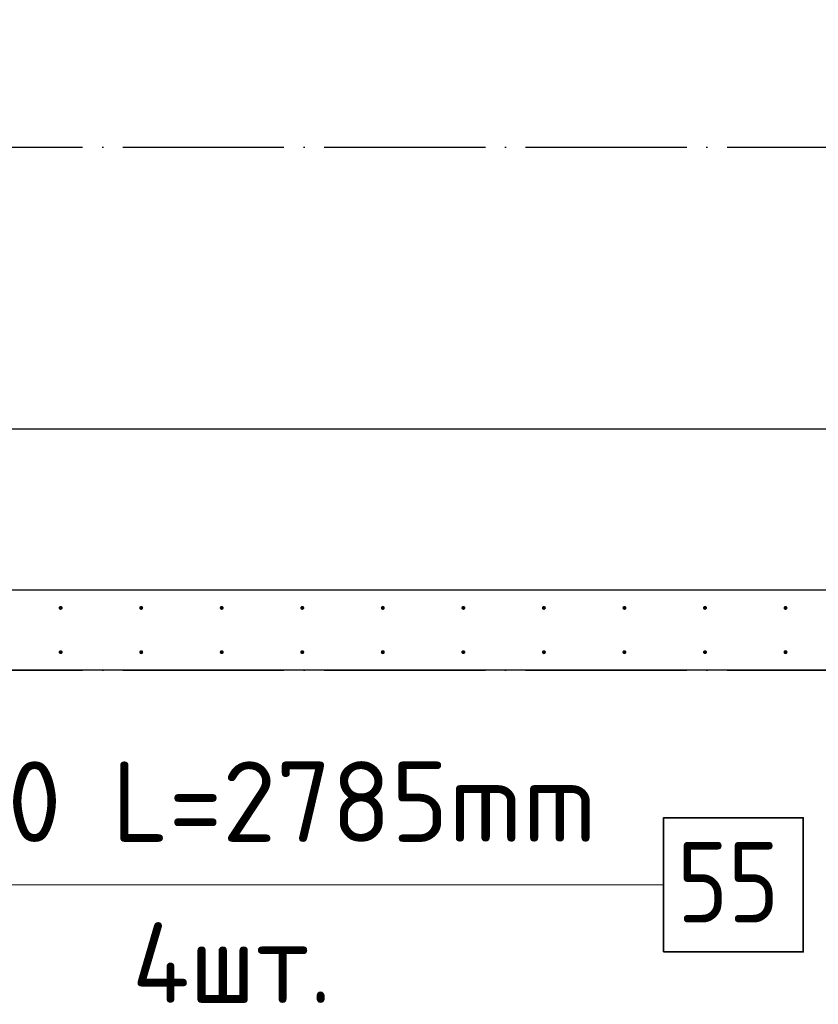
# Model space of a CAD drawing. Header units: millimetres. Extents: x 123094 to 184385, y 26948 to 48500.
# Tile 60 of 104: x 147448 to 149431, y 43070 to 45517. Entities that reach past the tile are written whole.
import ezdxf

# ---------------------------------------------------------------- set-up
doc = ezdxf.new("R2010")
doc.units = ezdxf.units.MM
doc.header["$PDMODE"] = 65
doc.linetypes.add('______11', pattern=[500, 400, -50, 0, -50])
doc.linetypes.add('______5', pattern=[1100, 800, -100, 100, -100])
for name, color, linetype, lineweight in [('Арм.стержн. Выпуски', 180, 'Continuous', 35), ('Размерная линия_ общее', 7, 'Continuous', 13), ('Стена_ общее', 7, 'Continuous', 35), ('Фундамент_ общее', 7, 'Continuous', 35)]:
    doc.layers.add(name, color=color, linetype=linetype, lineweight=lineweight)
doc.layers.add('Осевая линия_ общее', color=7, linetype='______5', lineweight=13, true_color=0xa0a0a0)
doc.styles.add('ISOCPEUR', font='ISOCPEUR')
doc.dimstyles.new('DIMSTYLE_3', dxfattribs={"dimtxt": 220, "dimasz": 250, "dimexe": 0, "dimexo": 0, "dimgap": 110, "dimtad": 2, "dimdec": 0, "dimrnd": 5, "dimzin": 12, "dimdsep": 46, "dimtxsty": 'ISOCPEUR', "dimblk1": 'ALL_ML_STRICH', "dimblk2": 'ALL_ML_STRICH', "dimsah": 1, "dimcen": 0, "dimclrd": 7, "dimclre": 256, "dimclrt": 7, "dimadec": 0, "dimazin": 0, "dimtfac": 1, "dimtdec": 0, "dimtix": 1, "dimtmove": 2, "dimatfit": 3, "dimfxl": 0, "dimtzin": 0, "dimlwd": 0, "dimlwe": -3, "dimarcsym": 0})

# ---------------------------------------------------------------- blocks, each defined once
blk = doc.blocks.new('ALL_ML_STRICH')
at = {"color": 0, "linetype": 'ByBlock', "lineweight": -2}
for p, q in [((0, -0.5), (0, 0.5)), ((-0.3, -0.3), (0.3, 0.3)), ((-1, 0), (0.5, 0))]:
    blk.add_line(p, q, dxfattribs=at)
blk = doc.blocks.new('*D346')
at = {"layer": 'DEFPOINTS', "color": 7, "linetype": 'Continuous', "lineweight": 13, "transparency": 33554687}
for p in [(146550, 46497.3), (150750, 46497.3), (146550, 44055)]:
    blk.add_point(p, dxfattribs=at)
at = {"layer": 'Размерная линия_ общее', "color": 253, "linetype": 'Continuous', "lineweight": -2, "true_color": 0xa0a0a0, "transparency": 33554687}
for p, q in [((146550, 44075), (146550, 46497.3)), ((150750, 46497.3), (150750, 46497.3))]:
    blk.add_line(p, q, dxfattribs=at)
at = {"layer": 'Размерная линия_ общее', "color": 7, "linetype": 'Continuous', "lineweight": -2, "transparency": 33554687}
blk.add_line((146550, 46497.3), (150750, 46497.3), dxfattribs=at)
at = {"layer": 'Размерная линия_ общее', "color": 7, "linetype": 'Continuous', "lineweight": 13, "transparency": 33554687, "xscale": 250, "yscale": 250, "zscale": 250, "rotation": 180}
blk.add_blockref('ALL_ML_STRICH', (146550, 46497.3), dxfattribs=at)
at = {"layer": 'Размерная линия_ общее', "color": 7, "linetype": 'Continuous', "lineweight": 13, "transparency": 33554687, "xscale": 250, "yscale": 250, "zscale": 250}
blk.add_blockref('ALL_ML_STRICH', (150750, 46497.3), dxfattribs=at)
at = {"layer": 'Размерная линия_ общее', "color": 7, "linetype": 'Continuous', "lineweight": 13, "transparency": 33554687, "insert": (147825, 46767.3), "char_height": 220, "width": 11, "attachment_point": 1, "line_spacing_factor": 0.60241, "style": 'ISOCPEUR'}
blk.add_mtext('21х200=4200', dxfattribs=at)

msp = doc.modelspace()

# ---------------------------------------------------------------- hatches: boundary and pattern name
at = {"layer": 'Арм.стержн. Выпуски', "linetype": 'Continuous', "lineweight": 35, "transparency": 33554687}
for points in [[(147555, 44055), (147554.6, 44056.9), (147553.5, 44058.5), (147551.9, 44059.6), (147550, 44060), (147548.1, 44059.6), (147546.5, 44058.5), (147545.4, 44056.9), (147545, 44055), (147545.4, 44053.1), (147546.5, 44051.5), (147548.1, 44050.4), (147550, 44050), (147551.9, 44050.4), (147553.5, 44051.5), (147554.6, 44053.1)], [(147755, 44055), (147754.6, 44056.9), (147753.5, 44058.5), (147751.9, 44059.6), (147750, 44060), (147748.1, 44059.6), (147746.5, 44058.5), (147745.4, 44056.9), (147745, 44055), (147745.4, 44053.1), (147746.5, 44051.5), (147748.1, 44050.4), (147750, 44050), (147751.9, 44050.4), (147753.5, 44051.5), (147754.6, 44053.1)], [(147955, 44055), (147954.6, 44056.9), (147953.5, 44058.5), (147951.9, 44059.6), (147950, 44060), (147948.1, 44059.6), (147946.5, 44058.5), (147945.4, 44056.9), (147945, 44055), (147945.4, 44053.1), (147946.5, 44051.5), (147948.1, 44050.4), (147950, 44050), (147951.9, 44050.4), (147953.5, 44051.5), (147954.6, 44053.1)], [(148155, 44055), (148154.6, 44056.9), (148153.5, 44058.5), (148151.9, 44059.6), (148150, 44060), (148148.1, 44059.6), (148146.5, 44058.5), (148145.4, 44056.9), (148145, 44055), (148145.4, 44053.1), (148146.5, 44051.5), (148148.1, 44050.4), (148150, 44050), (148151.9, 44050.4), (148153.5, 44051.5), (148154.6, 44053.1)], [(148355, 44055), (148354.6, 44056.9), (148353.5, 44058.5), (148351.9, 44059.6), (148350, 44060), (148348.1, 44059.6), (148346.5, 44058.5), (148345.4, 44056.9), (148345, 44055), (148345.4, 44053.1), (148346.5, 44051.5), (148348.1, 44050.4), (148350, 44050), (148351.9, 44050.4), (148353.5, 44051.5), (148354.6, 44053.1)], [(148555, 44055), (148554.6, 44056.9), (148553.5, 44058.5), (148551.9, 44059.6), (148550, 44060), (148548.1, 44059.6), (148546.5, 44058.5), (148545.4, 44056.9), (148545, 44055), (148545.4, 44053.1), (148546.5, 44051.5), (148548.1, 44050.4), (148550, 44050), (148551.9, 44050.4), (148553.5, 44051.5), (148554.6, 44053.1)], [(148755, 44055), (148754.6, 44056.9), (148753.5, 44058.5), (148751.9, 44059.6), (148750, 44060), (148748.1, 44059.6), (148746.5, 44058.5), (148745.4, 44056.9), (148745, 44055), (148745.4, 44053.1), (148746.5, 44051.5), (148748.1, 44050.4), (148750, 44050), (148751.9, 44050.4), (148753.5, 44051.5), (148754.6, 44053.1)], [(148955, 44055), (148954.6, 44056.9), (148953.5, 44058.5), (148951.9, 44059.6), (148950, 44060), (148948.1, 44059.6), (148946.5, 44058.5), (148945.4, 44056.9), (148945, 44055), (148945.4, 44053.1), (148946.5, 44051.5), (148948.1, 44050.4), (148950, 44050), (148951.9, 44050.4), (148953.5, 44051.5), (148954.6, 44053.1)], [(149155, 44055), (149154.6, 44056.9), (149153.5, 44058.5), (149151.9, 44059.6), (149150, 44060), (149148.1, 44059.6), (149146.5, 44058.5), (149145.4, 44056.9), (149145, 44055), (149145.4, 44053.1), (149146.5, 44051.5), (149148.1, 44050.4), (149150, 44050), (149151.9, 44050.4), (149153.5, 44051.5), (149154.6, 44053.1)], [(149355, 44055), (149354.6, 44056.9), (149353.5, 44058.5), (149351.9, 44059.6), (149350, 44060), (149348.1, 44059.6), (149346.5, 44058.5), (149345.4, 44056.9), (149345, 44055), (149345.4, 44053.1), (149346.5, 44051.5), (149348.1, 44050.4), (149350, 44050), (149351.9, 44050.4), (149353.5, 44051.5), (149354.6, 44053.1)], [(147555, 43945), (147554.6, 43946.9), (147553.5, 43948.5), (147551.9, 43949.6), (147550, 43950), (147548.1, 43949.6), (147546.5, 43948.5), (147545.4, 43946.9), (147545, 43945), (147545.4, 43943.1), (147546.5, 43941.5), (147548.1, 43940.4), (147550, 43940), (147551.9, 43940.4), (147553.5, 43941.5), (147554.6, 43943.1)], [(147755, 43945), (147754.6, 43946.9), (147753.5, 43948.5), (147751.9, 43949.6), (147750, 43950), (147748.1, 43949.6), (147746.5, 43948.5), (147745.4, 43946.9), (147745, 43945), (147745.4, 43943.1), (147746.5, 43941.5), (147748.1, 43940.4), (147750, 43940), (147751.9, 43940.4), (147753.5, 43941.5), (147754.6, 43943.1)], [(147955, 43945), (147954.6, 43946.9), (147953.5, 43948.5), (147951.9, 43949.6), (147950, 43950), (147948.1, 43949.6), (147946.5, 43948.5), (147945.4, 43946.9), (147945, 43945), (147945.4, 43943.1), (147946.5, 43941.5), (147948.1, 43940.4), (147950, 43940), (147951.9, 43940.4), (147953.5, 43941.5), (147954.6, 43943.1)], [(148155, 43945), (148154.6, 43946.9), (148153.5, 43948.5), (148151.9, 43949.6), (148150, 43950), (148148.1, 43949.6), (148146.5, 43948.5), (148145.4, 43946.9), (148145, 43945), (148145.4, 43943.1), (148146.5, 43941.5), (148148.1, 43940.4), (148150, 43940), (148151.9, 43940.4), (148153.5, 43941.5), (148154.6, 43943.1)], [(148355, 43945), (148354.6, 43946.9), (148353.5, 43948.5), (148351.9, 43949.6), (148350, 43950), (148348.1, 43949.6), (148346.5, 43948.5), (148345.4, 43946.9), (148345, 43945), (148345.4, 43943.1), (148346.5, 43941.5), (148348.1, 43940.4), (148350, 43940), (148351.9, 43940.4), (148353.5, 43941.5), (148354.6, 43943.1)], [(148555, 43945), (148554.6, 43946.9), (148553.5, 43948.5), (148551.9, 43949.6), (148550, 43950), (148548.1, 43949.6), (148546.5, 43948.5), (148545.4, 43946.9), (148545, 43945), (148545.4, 43943.1), (148546.5, 43941.5), (148548.1, 43940.4), (148550, 43940), (148551.9, 43940.4), (148553.5, 43941.5), (148554.6, 43943.1)], [(148755, 43945), (148754.6, 43946.9), (148753.5, 43948.5), (148751.9, 43949.6), (148750, 43950), (148748.1, 43949.6), (148746.5, 43948.5), (148745.4, 43946.9), (148745, 43945), (148745.4, 43943.1), (148746.5, 43941.5), (148748.1, 43940.4), (148750, 43940), (148751.9, 43940.4), (148753.5, 43941.5), (148754.6, 43943.1)], [(148955, 43945), (148954.6, 43946.9), (148953.5, 43948.5), (148951.9, 43949.6), (148950, 43950), (148948.1, 43949.6), (148946.5, 43948.5), (148945.4, 43946.9), (148945, 43945), (148945.4, 43943.1), (148946.5, 43941.5), (148948.1, 43940.4), (148950, 43940), (148951.9, 43940.4), (148953.5, 43941.5), (148954.6, 43943.1)], [(149155, 43945), (149154.6, 43946.9), (149153.5, 43948.5), (149151.9, 43949.6), (149150, 43950), (149148.1, 43949.6), (149146.5, 43948.5), (149145.4, 43946.9), (149145, 43945), (149145.4, 43943.1), (149146.5, 43941.5), (149148.1, 43940.4), (149150, 43940), (149151.9, 43940.4), (149153.5, 43941.5), (149154.6, 43943.1)], [(149355, 43945), (149354.6, 43946.9), (149353.5, 43948.5), (149351.9, 43949.6), (149350, 43950), (149348.1, 43949.6), (149346.5, 43948.5), (149345.4, 43946.9), (149345, 43945), (149345.4, 43943.1), (149346.5, 43941.5), (149348.1, 43940.4), (149350, 43940), (149351.9, 43940.4), (149353.5, 43941.5), (149354.6, 43943.1)]]:
    msp.add_hatch(color=4, dxfattribs=at).paths.add_polyline_path(points)

# ---------------------------------------------------------------- linework, layer by layer
at = {"layer": 'Арм.стержн. Выпуски', "color": 7, "linetype": 'Continuous', "lineweight": 13, "transparency": 33554687}
msp.add_line((147107.4, 43366.9), (149047.4, 43366.9), dxfattribs=at)
at = {"layer": 'Арм.стержн. Выпуски', "color": 7, "linetype": 'Continuous', "lineweight": 35, "transparency": 33554687}
msp.add_lwpolyline([(149047.4, 43200.3), (149394.1, 43200.3), (149394.1, 43533.6), (149047.4, 43533.6), (149047.4, 43200.3)], dxfattribs=at)
at = {"layer": 'Осевая линия_ общее', "color": 253, "linetype": '______11', "lineweight": -3, "true_color": 0xa0a0a0, "transparency": 33554687}
for p, q in [((125200, 45200), (169325.4, 45200)), ((125200, 43900), (169325.4, 43900))]:
    msp.add_line(p, q, dxfattribs=at)
at = {"layer": 'Стена_ общее', "color": 7, "linetype": 'Continuous', "lineweight": 25, "transparency": 33554687}
for p, q in [((139850, 44100), (152830, 44100)), ((139850, 44100), (152830, 44100)), ((152850, 43900), (146440, 43900)), ((152850, 43900), (146440, 43900))]:
    msp.add_line(p, q, dxfattribs=at)
at = {"layer": 'Фундамент_ общее', "color": 7, "lineweight": 25, "transparency": 33554687}
msp.add_line((140250, 44500), (152430, 44500), dxfattribs=at)
at = {"layer": 'Фундамент_ общее', "color": 7, "linetype": 'Continuous', "lineweight": 25, "transparency": 33554687}
msp.add_line((140250, 44500), (152430, 44500), dxfattribs=at)

# ---------------------------------------------------------------- texts
at = {"layer": 'Арм.стержн. Выпуски', "color": 7, "linetype": 'Continuous', "lineweight": 25, "transparency": 33554687, "char_height": 200, "attachment_point": 7, "style": 'ISOCPEUR'}
for s, insert, width in [('\\W0.98;ø20 L=2785mm ', (147127.4, 43473.6), 1996.963), ('\\W0.87;55', (149080.8, 43273.6), 367.208), ('\\W0.95;4шт. ', (147727.4, 43073.6), 794.384)]:
    msp.add_mtext(s, dxfattribs=dict(at, insert=insert, width=width))

# ---------------------------------------------------------------- dimensions: what is measured, and where the dimension line sits
at = {"layer": 'Размерная линия_ общее', "color": 7, "linetype": 'Continuous', "lineweight": 13, "transparency": 33554687}
dim = msp.add_linear_dim(base=(150750, 46497.3), p1=(146550, 44075), p2=(150750, 46497.3), text='21х200=4200', dimstyle='DIMSTYLE_3', override={"dimpost": '<>', "dimclrd": 7, "dimclre": 253, "dimclrt": 7, "dimlwd": 0, "dimlwe": 65533}, dxfattribs=at)
dim.commit()
dim.dimension.update_dxf_attribs({"geometry": '*D346', "text_midpoint": (148650, 46607.3), "dimtype": 160})

doc.saveas('drawing.dxf')
